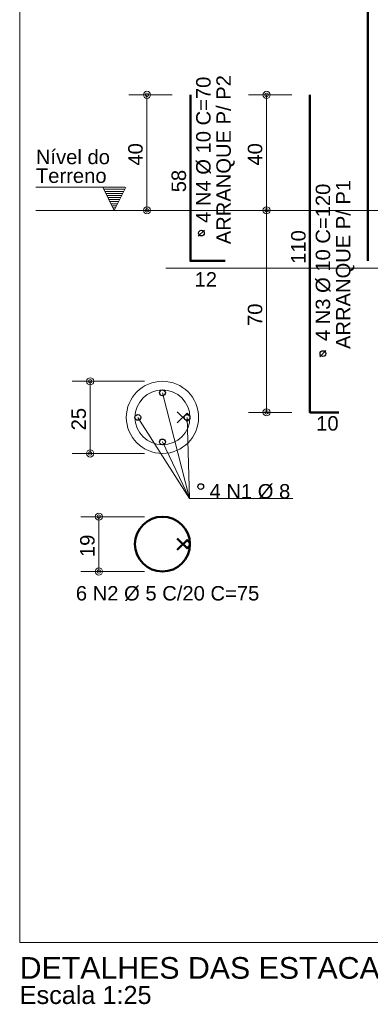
# Model space of a CAD drawing. Header units: millimetres. Extents: x 25.92 to 35.84, y 6.92 to 12.9.
# Tile 3 of 5: x 28.85 to 30.06, y 6.92 to 10.33. Entities that reach past the tile are written whole.
import ezdxf

# ---------------------------------------------------------------- set-up
doc = ezdxf.new("R2010")
doc.units = ezdxf.units.MM
doc.layers.get('0').update_dxf_attribs({"lineweight": 9})
for name, color, linetype, lineweight in [('1', 2, 'Continuous', 20), ('220', 4, 'Continuous', 50), ('221', 82, 'Continuous', 13), ('222', 160, 'Continuous', 60), ('224', 1, 'Continuous', 30), ('239', 6, 'Continuous', 20), ('7', 9, 'Continuous', 5)]:
    doc.layers.add(name, color=color, linetype=linetype, lineweight=lineweight)
doc.styles.add('TQS_ARIAL', font='arial.ttf')

msp = doc.modelspace()

# ---------------------------------------------------------------- linework, layer by layer
at = {"linetype": 'Continuous'}
msp.add_lwpolyline([(31.5469, 9.3665), (31.5469, 11.804), (28.8469, 11.804), (28.8469, 7.129), (31.2512, 7.129)], dxfattribs=at)
msp.add_circle((29.3408, 8.9491), 0.125, dxfattribs=at)
at = {"layer": '1', "linetype": 'Continuous'}
msp.add_circle((29.701, 9.6665), 0.0124, dxfattribs=at)
msp.add_circle((29.701, 9.6665), 0.0124, dxfattribs=at)
at = {"layer": '220', "linetype": 'Continuous'}
msp.add_line((30.051, 11.4415), (30.051, 9.4915), dxfattribs=at)
for points in [[(29.4373, 10.0665), (29.4373, 9.4915), (29.5573, 9.4915)], [(29.851, 10.0665), (29.851, 8.9665), (29.951, 8.9665)], [(29.3922, 8.5294), (29.4258, 8.4958), (29.4357, 8.5057)], [(29.3922, 8.4905), (29.4258, 8.5241), (29.4357, 8.5142)]]:
    msp.add_lwpolyline(points, dxfattribs=at)
msp.add_circle((29.3408, 8.51), 0.095, dxfattribs=at)
at = {"layer": '221', "linetype": 'Continuous'}
for p, q in [((29.3748, 10.0665), (29.2248, 10.0665)), ((29.2873, 9.6665), (29.2873, 10.0665)), ((29.7885, 10.0665), (29.6385, 10.0665)), ((29.701, 9.6665), (29.701, 10.0665)), ((29.2101, 9.7465), (28.9029, 9.7465)), ((29.1741, 9.6665), (29.1341, 9.7465)), ((29.1377, 9.7394), (29.2106, 9.7394)), ((29.1413, 9.7322), (29.207, 9.7322)), ((29.1448, 9.7251), (29.2034, 9.7251)), ((29.1741, 9.6665), (29.2141, 9.7465)), ((29.1484, 9.718), (29.1999, 9.718)), ((29.152, 9.7108), (29.1963, 9.7108)), ((29.1556, 9.7037), (29.1927, 9.7037)), ((29.1591, 9.6966), (29.1892, 9.6966)), ((29.1627, 9.6894), (29.1856, 9.6894)), ((29.1663, 9.6823), (29.182, 9.6823)), ((29.1698, 9.6752), (29.1785, 9.6752)), ((29.701, 8.9665), (29.701, 9.6665)), ((29.2783, 9.0741), (29.0283, 9.0741)), ((29.0908, 8.8241), (29.0908, 9.0741)), ((29.3408, 9.0341), (29.4341, 8.6678)), ((29.4341, 8.6678), (29.2558, 8.9491)), ((29.4341, 8.6678), (29.4258, 8.9491)), ((29.7885, 8.9665), (29.6385, 8.9665)), ((29.3408, 8.8641), (29.4341, 8.6678)), ((29.2783, 8.8241), (29.0283, 8.8241)), ((29.4341, 8.6678), (29.7914, 8.6678)), ((29.2783, 8.605), (29.0583, 8.605)), ((29.1208, 8.415), (29.1208, 8.605)), ((29.2783, 8.415), (29.0583, 8.415))]:
    msp.add_line(p, q, dxfattribs=at)
for centre, radius in [((29.2873, 10.0665), 0.0124), ((29.2873, 10.0665), 0.0062), ((29.701, 10.0665), 0.0124), ((29.701, 10.0665), 0.0062), ((29.2873, 9.6665), 0.0124), ((29.2873, 9.6665), 0.0124), ((29.2873, 9.6665), 0.0062), ((29.2873, 9.6665), 0.0062), ((29.701, 9.6665), 0.0062), ((29.701, 9.6665), 0.0062), ((29.0908, 9.0741), 0.0124), ((29.0908, 9.0741), 0.0062), ((29.701, 8.9665), 0.0124), ((29.701, 8.9665), 0.0062), ((29.0908, 8.8241), 0.0124), ((29.0908, 8.8241), 0.0062), ((29.1208, 8.605), 0.0124), ((29.1208, 8.605), 0.0062), ((29.1208, 8.415), 0.0124), ((29.1208, 8.415), 0.0062)]:
    msp.add_circle(centre, radius, dxfattribs=at)
at = {"layer": '224', "linetype": 'Continuous'}
for p, q in [((29.4649, 9.5771), (29.4861, 9.5983)), ((29.8854, 9.1593), (29.9066, 9.1806))]:
    msp.add_line(p, q, dxfattribs=at)
for centre in [(29.4755, 9.5877), (29.896, 9.1699), (29.3408, 9.0341), (29.2558, 8.9491), (29.4258, 8.9491), (29.3408, 8.8641), (29.4733, 8.7094)]:
    msp.add_circle(centre, 0.01, dxfattribs=at)
at = {"layer": '239', "linetype": 'Continuous'}
for points in [[(29.3922, 8.9685), (29.4258, 8.935), (29.4357, 8.9449)], [(29.3922, 8.9297), (29.4258, 8.9632), (29.4357, 8.9533)]]:
    msp.add_lwpolyline(points, dxfattribs=at)
msp.add_circle((29.3408, 8.9491), 0.095, dxfattribs=at)
at = {"layer": '7', "linetype": 'Continuous'}
for p, q in [((30.5969, 9.6665), (28.9029, 9.6665)), ((29.3525, 9.4665), (30.5419, 9.4665))]:
    msp.add_line(p, q, dxfattribs=at)

# ---------------------------------------------------------------- texts
at = {"linetype": 'Continuous', "style": 'TQS_ARIAL'}
msp.add_text('Escala 1:25', height=0.0625, dxfattribs=at).set_placement((28.8469, 6.9165))
at = {"layer": '1', "linetype": 'Continuous', "style": 'TQS_ARIAL'}
for s, p in [('4 N4 %%c 10 C=70', (29.5073, 9.623)), ('4 N3 %%c 10 C=120', (29.921, 9.2134))]:
    msp.add_text(s, height=0.05, rotation=90, dxfattribs=at).set_placement(p)
msp.add_text('6 N2 %%c 5 C/20 C=75', height=0.05, dxfattribs=at).set_placement((29.0411, 8.3146))
at = {"layer": '221', "linetype": 'Continuous', "style": 'TQS_ARIAL'}
for s, p in [('ARRANQUE P/ P2', (29.5773, 9.549)), ('40', (29.2723, 9.8215)), ('40', (29.686, 9.8215)), ('58', (29.4223, 9.729)), ('ARRANQUE P/ P1', (29.9911, 9.186)), ('110', (29.836, 9.4812)), ('70', (29.686, 9.2658)), ('25', (29.0758, 8.9041)), ('19', (29.1058, 8.465))]:
    msp.add_text(s, height=0.05, rotation=90, dxfattribs=at).set_placement(p)
for s, p in [('Nível do', (28.9029, 9.8265)), ('Terreno', (28.9029, 9.7615)), ('12', (29.4519, 9.4023)), ('10', (29.8726, 8.9034)), ('4 N1 %%c 8', (29.5036, 8.668))]:
    msp.add_text(s, height=0.05, dxfattribs=at).set_placement(p)
at = {"layer": '222', "linetype": 'Continuous', "style": 'TQS_ARIAL'}
msp.add_text('DETALHES DAS ESTACAS E PILARES', height=0.075, dxfattribs=at).set_placement((28.8469, 7.004))

doc.saveas('drawing.dxf')
